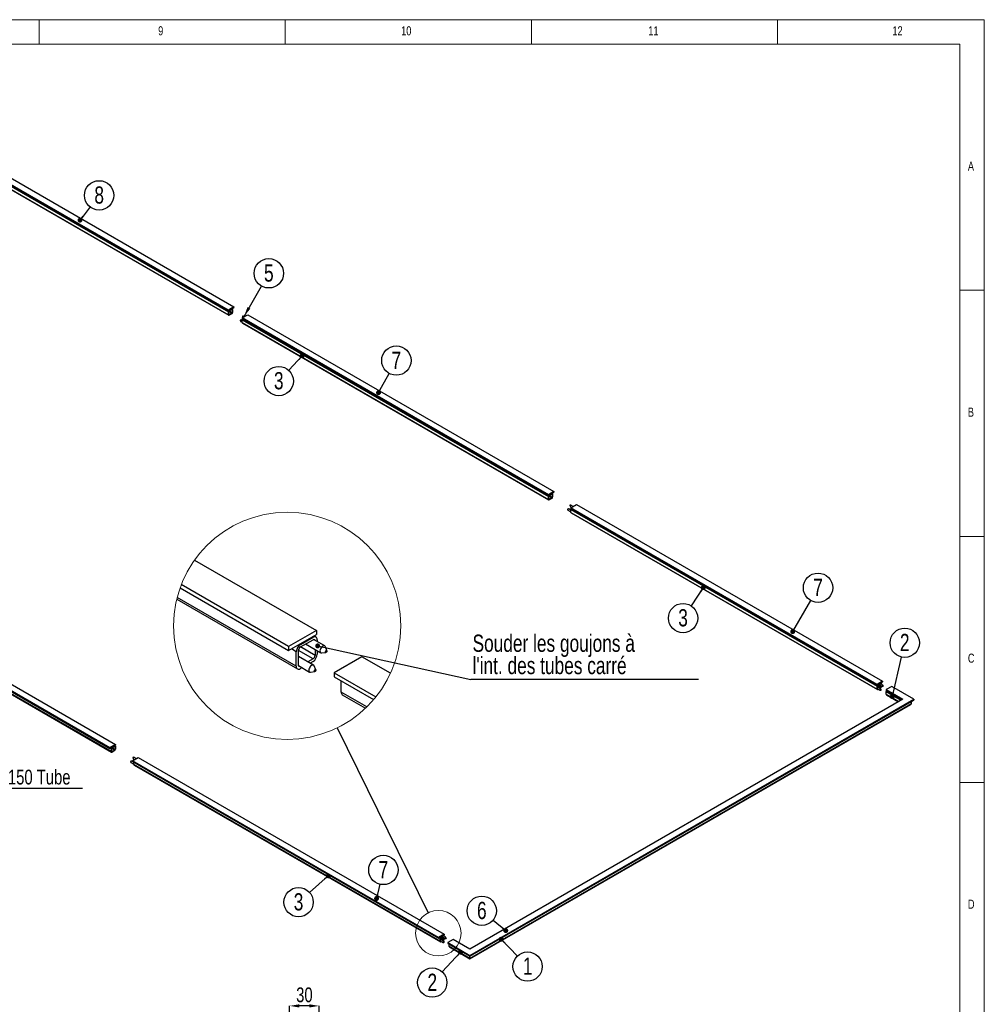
# Model space of a CAD drawing. Header units: millimetres. Extents: x 5 to 589, y 5 to 415.
# Tile 4 of 4: x 393 to 589, y 215 to 415. Entities that reach past the tile are written whole.
import ezdxf

# ---------------------------------------------------------------- set-up
doc = ezdxf.new("R2010")
doc.units = ezdxf.units.MM
doc.header["$PDSIZE"] = -1
doc.layers.add('COTES', color=1, linetype='Continuous')
doc.layers.add('NOTES', color=6, linetype='Continuous')
doc.layers.add('TRAIT-FORT', color=4, linetype='Continuous', lineweight=25)
doc.styles.add('SLDTEXTSTYLE0', font='TXT', dxfattribs={"width": 0.75})
doc.dimstyles.new('SLDDIMSTYLE0', dxfattribs={"dimtxt": 3, "dimasz": 2, "dimexe": 0, "dimexo": 0.0625, "dimgap": 0.75, "dimtad": 1, "dimdec": 0, "dimlfac": 20, "dimrnd": 1e-09, "dimzin": 12, "dimdsep": 46, "dimtxsty": 'SLDTEXTSTYLE0', "dimsah": 1, "dimcen": 0.09, "dimadec": 0, "dimazin": 3, "dimtfac": 1, "dimtdec": 0, "dimtmove": 0, "dimatfit": 0, "dimfxl": 1, "dimfrac": 2, "dimtolj": 1, "dimtzin": 12, "dimarcsym": 0})
doc.dimstyles.new('SLDDIMSTYLE2', dxfattribs={"dimtxt": 0.18, "dimasz": 2, "dimexe": 0, "dimexo": 0.0625, "dimgap": 0, "dimtad": 0, "dimtih": 1, "dimtoh": 1, "dimdec": 0, "dimrnd": 1e-09, "dimzin": 0, "dimdsep": 46, "dimtxsty": 'Standard', "dimblk1": 'NONE', "dimblk2": 'NONE', "dimsah": 1, "dimcen": 0.09, "dimadec": 0, "dimazin": 0, "dimtfac": 2, "dimtdec": 0, "dimtofl": 0, "dimtmove": 0, "dimatfit": 3, "dimldrblk": 'NONE', "dimfxl": 1, "dimfrac": 2, "dimtolj": 1, "dimtzin": 0, "dimarcsym": 0})
doc.dimstyles.new('SLDDIMSTYLE3', dxfattribs={"dimtxt": 0.18, "dimasz": 1, "dimexe": 0, "dimexo": 0.0625, "dimgap": 0, "dimtad": 0, "dimtih": 1, "dimtoh": 1, "dimdec": 0, "dimrnd": 1e-09, "dimzin": 0, "dimdsep": 46, "dimtxsty": 'Standard', "dimblk1": 'DOT', "dimblk2": 'DOT', "dimsah": 1, "dimcen": 0.09, "dimadec": 0, "dimazin": 0, "dimtfac": 1, "dimtdec": 0, "dimtofl": 0, "dimtmove": 0, "dimatfit": 3, "dimldrblk": 'DOT', "dimfxl": 1, "dimfrac": 2, "dimtolj": 1, "dimtzin": 0, "dimarcsym": 0})
doc.dimstyles.new('SLDDIMSTYLE4', dxfattribs={"dimtxt": 0.18, "dimasz": 2, "dimexe": 0, "dimexo": 0.0625, "dimgap": 0, "dimtad": 0, "dimtih": 1, "dimtoh": 1, "dimdec": 0, "dimrnd": 1e-09, "dimzin": 0, "dimdsep": 46, "dimtxsty": 'Standard', "dimsah": 1, "dimcen": 0.09, "dimadec": 0, "dimazin": 0, "dimtfac": 2, "dimtdec": 0, "dimtofl": 0, "dimtmove": 0, "dimatfit": 3, "dimfxl": 1, "dimfrac": 2, "dimtolj": 1, "dimtzin": 0, "dimarcsym": 0})
doc.dimstyles.new('SLDDIMSTYLE6', dxfattribs={"dimtxt": 3, "dimasz": 2, "dimexe": 0, "dimexo": 0.0625, "dimgap": 0.75, "dimtad": 1, "dimdec": 0, "dimlfac": 5, "dimrnd": 1e-09, "dimzin": 12, "dimdsep": 46, "dimtxsty": 'SLDTEXTSTYLE0', "dimsah": 1, "dimcen": 0.09, "dimadec": 0, "dimazin": 3, "dimtfac": 1, "dimtdec": 0, "dimtmove": 0, "dimatfit": 0, "dimfxl": 1, "dimfrac": 2, "dimtolj": 1, "dimtzin": 12, "dimarcsym": 0})

# ---------------------------------------------------------------- blocks, each defined once
blk = doc.blocks.new('SW_NOTE_3')
at = {"layer": 'NOTES', "color": 0}
blk.add_circle((0.69, 2.9), 2.98, dxfattribs=at)
at = {"layer": 'NOTES', "color": 0, "insert": (0.7, 4.72), "char_height": 3.5, "attachment_point": 2, "style": 'SLDTEXTSTYLE0'}
blk.add_mtext('7', dxfattribs=at)
blk = doc.blocks.new('_Dot')
at = {"color": 0, "linetype": 'ByBlock', "lineweight": -2}
blk.add_line((-0.5, 0), (-1, 0), dxfattribs=at)
at = {"color": 0, "linetype": 'ByBlock', "const_width": 0.5}
blk.add_lwpolyline([(-0.25, 0, 1), (0.25, 0, 1)], format="xyb", close=True, dxfattribs=at)
blk = doc.blocks.new('SW_NOTE_4')
at = {"layer": 'NOTES', "color": 0}
blk.add_circle((1.49, 2.58), 2.98, dxfattribs=at)
at = {"layer": 'NOTES', "color": 0, "insert": (1.49, 4.4), "char_height": 3.5, "attachment_point": 2, "style": 'SLDTEXTSTYLE0'}
blk.add_mtext('7', dxfattribs=at)
blk = doc.blocks.new('SW_NOTE_5')
at = {"layer": 'NOTES', "color": 0}
blk.add_circle((0.67, 2.91), 2.98, dxfattribs=at)
at = {"layer": 'NOTES', "color": 0, "insert": (0.67, 4.73), "char_height": 3.5, "attachment_point": 2, "style": 'SLDTEXTSTYLE0'}
blk.add_mtext('2', dxfattribs=at)
blk = doc.blocks.new('SW_NOTE_6')
at = {"layer": 'NOTES', "color": 0}
blk.add_circle((-2.02, -2.19), 2.98, dxfattribs=at)
at = {"layer": 'NOTES', "color": 0, "insert": (-2.02, -0.38), "char_height": 3.5, "attachment_point": 2, "style": 'SLDTEXTSTYLE0'}
blk.add_mtext('2', dxfattribs=at)
blk = doc.blocks.new('SW_NOTE_13')
at = {"layer": 'NOTES', "color": 0}
blk.add_circle((1.82, 2.36), 2.98, dxfattribs=at)
at = {"layer": 'NOTES', "color": 0, "insert": (1.83, 4.18), "char_height": 3.5, "attachment_point": 2, "style": 'SLDTEXTSTYLE0'}
blk.add_mtext('8', dxfattribs=at)
blk = doc.blocks.new('SW_NOTE_15')
at = {"layer": 'NOTES', "color": 0}
blk.add_circle((1.45, 2.61), 2.98, dxfattribs=at)
at = {"layer": 'NOTES', "color": 0, "insert": (1.45, 4.43), "char_height": 3.5, "attachment_point": 2, "style": 'SLDTEXTSTYLE0'}
blk.add_mtext('7', dxfattribs=at)
blk = doc.blocks.new('SW_NOTE_16')
at = {"layer": 'NOTES', "color": 0}
blk.add_circle((-2.03, -2.19), 2.98, dxfattribs=at)
at = {"layer": 'NOTES', "color": 0, "insert": (-2.02, -0.37), "char_height": 3.5, "attachment_point": 2, "style": 'SLDTEXTSTYLE0'}
blk.add_mtext('3', dxfattribs=at)
blk = doc.blocks.new('SW_NOTE_17')
at = {"layer": 'NOTES', "color": 0}
blk.add_circle((-1.65, -2.48), 2.98, dxfattribs=at)
at = {"layer": 'NOTES', "color": 0, "insert": (-1.65, -0.67), "char_height": 3.5, "attachment_point": 2, "style": 'SLDTEXTSTYLE0'}
blk.add_mtext('3', dxfattribs=at)
blk = doc.blocks.new('SW_NOTE_18')
at = {"layer": 'NOTES', "color": 0}
blk.add_circle((-2.23, -1.98), 2.98, dxfattribs=at)
at = {"layer": 'NOTES', "color": 0, "insert": (-2.23, -0.16), "char_height": 3.5, "attachment_point": 2, "style": 'SLDTEXTSTYLE0'}
blk.add_mtext('3', dxfattribs=at)
blk = doc.blocks.new('SW_NOTE_19')
at = {"layer": 'NOTES', "color": 0}
blk.add_circle((2.08, -2.14), 2.98, dxfattribs=at)
at = {"layer": 'NOTES', "color": 0, "insert": (2.09, -0.32), "char_height": 3.5, "attachment_point": 2, "style": 'SLDTEXTSTYLE0'}
blk.add_mtext('1', dxfattribs=at)
blk = doc.blocks.new('SW_NOTE_20')
at = {"layer": 'NOTES', "color": 0}
blk.add_circle((-2.3, 1.9), 2.98, dxfattribs=at)
at = {"layer": 'NOTES', "color": 0, "insert": (-2.3, 3.72), "char_height": 3.5, "attachment_point": 2, "style": 'SLDTEXTSTYLE0'}
blk.add_mtext('6', dxfattribs=at)
blk = doc.blocks.new('SW_NOTE_21')
at = {"layer": 'NOTES', "color": 0}
blk.add_circle((1.49, 2.59), 2.98, dxfattribs=at)
at = {"layer": 'NOTES', "color": 0, "insert": (1.49, 4.4), "char_height": 3.5, "attachment_point": 2, "style": 'SLDTEXTSTYLE0'}
blk.add_mtext('5', dxfattribs=at)
blk = doc.blocks.new('_None')
blk = doc.blocks.new('SW_NOTE_22')
at = {"layer": 'NOTES', "color": 0}
blk.add_line((46.28, 0), (0, 0), dxfattribs=at)
at = {"layer": 'NOTES', "color": 0, "char_height": 3.5, "attachment_point": 1, "style": 'SLDTEXTSTYLE0'}
for s, insert in [('Souder les goujons à', (0.38, 9.14)), ("l'int. des tubes carré", (0.38, 4.61))]:
    blk.add_mtext(s, dxfattribs=dict(at, insert=insert))
blk = doc.blocks.new('_D_11')
at = {"layer": 'COTES', "color": 0, "lineweight": -2, "transparency": 16777216}
for p, q in [((376.69, 264.68), (376.69, 258.82)), ((384.2, 264.68), (384.2, 258.82)), ((374.69, 258.82), (372.69, 258.82)), ((376.69, 258.82), (384.2, 258.82)), ((386.2, 258.82), (405.82, 258.82))]:
    blk.add_line(p, q, dxfattribs=at)
at = {"layer": 'COTES', "color": 0, "transparency": 16777216}
for points in [[(374.69, 259.16), (374.69, 258.49), (376.69, 258.82)], [(386.2, 259.16), (386.2, 258.49), (384.2, 258.82)]]:
    blk.add_solid(points, dxfattribs=at)
at = {"layer": 'Defpoints', "color": 0, "transparency": 16777216}
for p in [(376.69, 264.75), (384.2, 264.75), (384.2, 258.82)]:
    blk.add_point(p, dxfattribs=at)
at = {"layer": 'COTES', "color": 0, "transparency": 16777216, "insert": (397.01, 262.57), "char_height": 3, "attachment_point": 2, "style": 'SLDTEXTSTYLE0'}
blk.add_mtext('\\A1;150 Tube', dxfattribs=at)
blk = doc.blocks.new('_D_18')
at = {"layer": 'COTES', "color": 0, "lineweight": -2, "transparency": 16777216}
for p, q in [((447.88, 195.43), (447.88, 214.57)), ((451.88, 214.57), (449.88, 214.57)), ((453.88, 198.63), (453.88, 214.57))]:
    blk.add_line(p, q, dxfattribs=at)
at = {"layer": 'COTES', "color": 0, "transparency": 16777216}
for points in [[(449.88, 214.9), (449.88, 214.24), (447.88, 214.57)], [(451.88, 214.9), (451.88, 214.24), (453.88, 214.57)]]:
    blk.add_solid(points, dxfattribs=at)
at = {"layer": 'Defpoints', "color": 0, "transparency": 16777216}
for p in [(447.88, 214.57), (453.88, 198.57), (447.88, 195.37)]:
    blk.add_point(p, dxfattribs=at)
at = {"layer": 'COTES', "color": 0, "transparency": 16777216, "insert": (450.88, 218.32), "char_height": 3, "attachment_point": 2, "style": 'SLDTEXTSTYLE0'}
blk.add_mtext('\\A1;30', dxfattribs=at)

msp = doc.modelspace()

# ---------------------------------------------------------------- linework, layer by layer
at = {"lineweight": 18}
for p, q in [((589, 415), (5, 415)), ((397, 415), (397, 410)), ((447, 410), (447, 415)), ((497, 415), (497, 410)), ((547, 410), (547, 415)), ((589, 5), (589, 415)), ((584, 410), (10, 410)), ((584, 10), (584, 410)), ((584, 360), (589, 360)), ((589, 310), (584, 310)), ((584, 260), (589, 260))]:
    msp.add_line(p, q, dxfattribs=at)
for centre, radius in [((447.37851, 291.80698), 23.08143), ((478.08287, 229.33888), 4.61629)]:
    msp.add_circle(centre, radius, dxfattribs=at)
at = {"layer": 'NOTES'}
for p, q in [((407.35882, 376.93921), (405.29078, 374.26257)), ((466.22783, 239.29089), (465.53867, 236.3945)), ((489.21889, 231.99246), (491.78397, 229.87613))]:
    msp.add_line(p, q, dxfattribs=at)
at = {"layer": 'TRAIT-FORT', "lineweight": 25}
for p, q in [((368.21446, 394.43477), (435.44575, 355.62297)), ((435.4316, 355.99042), (368.24246, 394.77789)), ((368.24246, 394.61458), (435.4316, 355.82711)), ((369.37383, 395.43101), (436.56298, 356.64354)), ((368.21446, 393.84686), (435.44575, 355.03507)), ((368.26417, 393.73698), (435.49546, 354.92518)), ((436.56298, 356.64354), (435.4316, 355.99042)), ((435.4316, 355.82711), (436.56298, 356.48023)), ((435.61545, 355.91691), (436.12457, 356.21082)), ((436.11043, 356.21898), (436.12457, 356.21082)), ((436.24456, 356.2227), (436.18071, 356.25956)), ((436.56298, 356.64354), (436.56298, 356.48023)), ((435.4316, 355.99042), (435.4316, 355.82711)), ((435.44575, 355.03507), (435.44575, 355.62297)), ((435.5306, 355.08405), (435.5306, 355.67196)), ((435.5306, 355.67185), (436.12457, 355.32896)), ((435.5306, 355.08403), (435.61545, 355.03505)), ((435.60131, 355.92508), (435.61545, 355.91691)), ((435.61536, 355.81887), (436.20942, 355.47593)), ((435.61545, 355.81893), (436.12457, 356.11284)), ((436.12457, 355.32896), (435.61545, 355.03505)), ((436.12457, 355.23097), (435.61545, 354.93706)), ((436.12455, 356.11283), (436.20942, 356.06384)), ((436.20942, 356.06384), (436.20942, 355.47593)), ((436.29427, 356.11282), (436.29427, 355.52491)), ((438.22523, 354.37769), (439.3566, 355.03082)), ((438.22523, 354.37769), (438.22523, 354.21439)), ((500.4362, 318.46406), (438.22523, 354.37769)), ((438.22523, 354.21439), (500.4362, 318.30076)), ((438.28081, 354.65783), (438.34595, 354.49851)), ((438.492, 354.75149), (438.32145, 354.72824)), ((438.37165, 354.46757), (438.37628, 354.4649)), ((438.69631, 354.64965), (438.53164, 354.74471)), ((439.3566, 355.03082), (501.56757, 319.11719)), ((437.82826, 353.87399), (437.89341, 353.71467)), ((438.03945, 353.96765), (437.8689, 353.9444)), ((437.9191, 353.68374), (438.22523, 353.50702)), ((438.22523, 353.87651), (438.07909, 353.96087)), ((438.22523, 354.01842), (500.45034, 318.09662)), ((438.22523, 353.43051), (438.22523, 354.01842)), ((438.22523, 353.43051), (500.45034, 317.50871)), ((438.27494, 353.32062), (500.50005, 317.39883)), ((501.56757, 319.11719), (500.4362, 318.46406)), ((500.4362, 318.30076), (501.56757, 318.95388)), ((500.4362, 318.46406), (500.4362, 318.30076)), ((500.6059, 318.39873), (500.62005, 318.39056)), ((500.61995, 318.29252), (501.21401, 317.94957)), ((500.62005, 318.39056), (501.12916, 318.68447)), ((500.62005, 318.29258), (501.12916, 318.58648)), ((501.11502, 318.69263), (501.12916, 318.68447)), ((501.12915, 318.58648), (501.21401, 318.53748)), ((501.24915, 318.69635), (501.18531, 318.73321)), ((501.21401, 318.53748), (501.21401, 317.94957)), ((501.29887, 318.58647), (501.29887, 317.99856)), ((501.56757, 319.11719), (501.56757, 318.95388)), ((500.45034, 317.50871), (500.45034, 318.09662)), ((500.53519, 317.5577), (500.53519, 318.14561)), ((500.53519, 318.1455), (501.12916, 317.8026)), ((500.53519, 317.55768), (500.62005, 317.5087)), ((501.12916, 317.8026), (500.62005, 317.5087)), ((501.12916, 317.70462), (500.62005, 317.41071)), ((504.78617, 316.2651), (504.85132, 316.10578)), ((504.99736, 316.35876), (504.82681, 316.33551)), ((505.01315, 315.82185), (506.14452, 316.47497)), ((505.48423, 316.0938), (505.037, 316.35198)), ((506.14452, 316.47497), (568.34164, 280.56934)), ((504.33362, 315.48126), (504.39877, 315.32194)), ((504.54481, 315.57493), (504.37427, 315.55167)), ((504.42446, 315.29101), (505.01343, 314.95101)), ((505.01343, 315.3205), (504.58445, 315.56815)), ((504.87701, 316.07485), (505.16421, 315.90905)), ((505.01315, 315.82185), (505.01315, 315.65854)), ((567.21026, 279.91622), (505.01315, 315.82185)), ((505.01315, 315.65854), (567.21026, 279.75291)), ((505.01343, 315.4624), (567.23855, 279.54061)), ((505.01343, 314.8745), (505.01343, 315.4624)), ((505.01343, 314.8745), (567.23855, 278.9527)), ((505.06315, 314.76461), (567.28826, 278.84282)), ((428.56194, 305.17227), (453.33651, 290.87023)), ((411.36903, 267.04668), (349.15806, 302.96031)), ((349.15806, 302.797), (411.36903, 266.88337)), ((411.66601, 266.25461), (349.4409, 302.17641)), ((350.28943, 303.61344), (412.5004, 267.69981)), ((349.49061, 302.06652), (411.71573, 266.14473)), ((447.67967, 287.60461), (425.87493, 300.19219)), ((425.62474, 299.52008), (447.67967, 286.78806)), ((424.94176, 297.22188), (449.48386, 283.05403)), ((449.23529, 283.60344), (425.03039, 297.57662)), ((453.33651, 290.87023), (447.67967, 287.60461)), ((453.33651, 290.87023), (453.33651, 290.05367)), ((447.67967, 286.78806), (453.33651, 290.05367)), ((450.08382, 288.01269), (452.62939, 289.48219)), ((450.08382, 287.52274), (452.62939, 288.99226)), ((452.62939, 289.48219), (452.48798, 289.56384)), ((455.00995, 287.72525), (452.73584, 289.03804)), ((453.22936, 289.54164), (452.83942, 289.76674)), ((453.47793, 288.99221), (453.47793, 288.60966)), ((447.67967, 287.60461), (447.67967, 286.78806)), ((449.23529, 286.54296), (448.24521, 287.11454)), ((449.23529, 283.60344), (449.23529, 286.54296)), ((452.62939, 285.07287), (449.65952, 286.78734)), ((449.65956, 283.84835), (449.65956, 286.78791)), ((450.08382, 288.01269), (449.94241, 288.09432)), ((453.05366, 285.80774), (450.08332, 287.52247)), ((451.12212, 288.12213), (454.21, 286.33956)), ((453.05366, 287.0071), (453.05366, 285.80774)), ((453.47793, 286.76219), (453.47793, 286.05265)), ((454.40819, 286.30565), (455.26094, 286.42193)), ((455.46419, 286.77399), (455.13841, 287.57055)), ((452.7472, 283.80603), (449.65952, 285.58854)), ((452.62939, 285.07287), (451.59106, 284.47349)), ((452.62939, 284.58295), (452.0154, 284.22851)), ((462.56553, 285.54244), (456.90868, 282.27682)), ((468.36426, 282.19489), (462.56553, 285.54244)), ((449.67315, 283.7332), (451.94729, 282.42038)), ((450.41527, 283.30476), (450.08382, 283.11343)), ((452.14545, 282.38646), (452.99819, 282.50272)), ((453.20144, 282.85477), (452.87566, 283.65139)), ((456.90868, 282.27682), (465.39534, 277.37755)), ((456.90868, 282.27682), (456.90868, 281.46026)), ((456.90868, 281.46026), (464.93843, 276.82478)), ((458.32289, 278.35728), (458.32289, 280.64386)), ((568.34164, 280.56934), (567.21026, 279.91622)), ((567.21026, 279.75291), (568.34164, 280.40603)), ((568.03736, 280.14034), (567.95937, 280.18536)), ((568.34164, 280.56934), (568.34164, 280.40603)), ((463.55265, 275.33821), (458.32289, 278.35728)), ((567.21026, 279.91622), (567.21026, 279.75291)), ((567.23855, 278.9527), (567.23855, 279.54061)), ((567.3234, 279.00169), (567.3234, 279.58959)), ((567.3234, 279.58949), (567.91737, 279.24659)), ((567.94093, 278.99323), (567.3234, 279.34972)), ((567.32612, 278.97866), (567.78095, 278.71609)), ((567.37997, 279.85088), (567.40825, 279.83455)), ((567.40815, 279.73651), (568.00222, 279.39356)), ((567.40825, 279.83455), (567.91737, 280.12846)), ((567.40825, 279.73656), (567.91737, 280.03047)), ((567.47455, 278.89297), (567.40825, 278.8547)), ((567.61592, 279.85645), (568.23349, 279.49993)), ((567.91737, 279.24659), (567.70971, 279.12671)), ((567.91737, 279.14861), (567.79457, 279.07772)), ((567.82058, 278.70931), (567.99113, 278.73256)), ((567.88909, 280.14478), (567.91737, 280.12846)), ((568.39348, 279.77706), (567.93866, 280.03963)), ((568.03178, 278.80297), (567.96663, 278.96229)), ((568.00222, 279.63344), (568.00222, 279.39356)), ((568.08707, 280.03046), (568.08707, 279.95395)), ((568.08707, 279.58445), (568.08707, 279.44255)), ((568.27313, 279.49315), (568.44368, 279.5164)), ((568.48433, 279.58681), (568.41917, 279.74613)), ((570.18715, 279.50395), (569.05578, 278.85082)), ((569.05578, 278.85082), (572.45018, 276.89127)), ((569.05578, 278.85082), (569.05578, 278.68751)), ((569.05578, 278.68751), (572.30874, 276.80962)), ((569.05607, 277.90347), (569.05607, 278.49138)), ((569.05607, 278.49138), (572.139, 276.71164)), ((574.71292, 276.89128), (570.18715, 279.50395)), ((458.57146, 277.80787), (463.28976, 275.08406)), ((484.51438, 224.82077), (574.71292, 276.89128)), ((572.45018, 276.89127), (484.51438, 226.12702)), ((484.51438, 224.65746), (574.71292, 276.72797)), ((569.05607, 277.90347), (571.6298, 276.41768)), ((569.10578, 277.79359), (571.55949, 276.37709)), ((574.14724, 276.4014), (574.14724, 275.94409)), ((574.71292, 276.89128), (574.71292, 276.72797)), ((574.14724, 275.94409), (484.51438, 224.20014)), ((484.51438, 224.11896), (574.04781, 275.8055)), ((412.5004, 267.69981), (411.36903, 267.04668)), ((411.36903, 266.88337), (412.5004, 267.5365)), ((411.36903, 267.04668), (411.36903, 266.88337)), ((411.66601, 266.84252), (411.48214, 266.94867)), ((411.66601, 266.25461), (411.66601, 266.84252)), ((412.34483, 266.5485), (411.75086, 266.89139)), ((411.75087, 266.3036), (411.75087, 266.89151)), ((411.83572, 266.2546), (411.75087, 266.30358)), ((411.83572, 267.13646), (411.82158, 267.14463)), ((412.42969, 266.69547), (411.83562, 267.03842)), ((411.83572, 267.13646), (412.34483, 267.43037)), ((411.83572, 267.03848), (412.34483, 267.33238)), ((412.34483, 266.5485), (411.83572, 266.2546)), ((412.34483, 266.45052), (411.83572, 266.15661)), ((412.34483, 267.43037), (412.33069, 267.43853)), ((412.42969, 267.28338), (412.34482, 267.33237)), ((412.46483, 267.44225), (412.40098, 267.47911)), ((412.42969, 267.28338), (412.42969, 266.69547)), ((412.5004, 267.69981), (412.5004, 267.5365)), ((412.51454, 267.33237), (412.51454, 266.74446)), ((415.54929, 264.22716), (415.61444, 264.06784)), ((415.76049, 264.32083), (415.58994, 264.29757)), ((416.2291, 264.0664), (415.80012, 264.31404)), ((415.94598, 264.40446), (417.07735, 265.05759)), ((478.1431, 228.49883), (415.94598, 264.40446)), ((415.94598, 264.40446), (415.94598, 264.24116)), ((415.94598, 264.24116), (478.1431, 228.33553)), ((416.00184, 265.011), (416.06699, 264.85168)), ((416.21303, 265.10466), (416.04248, 265.0814)), ((416.09268, 264.82074), (416.37988, 264.65495)), ((416.69991, 264.8397), (416.25267, 265.09788)), ((417.07735, 265.05759), (479.27447, 229.15196)), ((415.64014, 264.03691), (416.22911, 263.69691)), ((416.22911, 263.6204), (416.22911, 264.07771)), ((478.45422, 227.6986), (416.22911, 263.6204)), ((416.27882, 263.51051), (478.50393, 227.58872)), ((479.27447, 229.15196), (478.1431, 228.49883)), ((478.1431, 228.33553), (479.27447, 228.98865)), ((478.1431, 228.49883), (478.1431, 228.33553)), ((478.45422, 228.28651), (478.2562, 228.40082)), ((478.45422, 227.6986), (478.45422, 228.28651)), ((478.53907, 227.74759), (478.53907, 228.3355)), ((479.13304, 227.99249), (478.53907, 228.33538)), ((478.62393, 228.58045), (478.59565, 228.59678)), ((479.21789, 228.13946), (478.62383, 228.48241)), ((478.62393, 228.58045), (479.13304, 228.87435)), ((478.62393, 228.48246), (479.13304, 228.77637)), ((478.83159, 228.60234), (479.44916, 228.24582)), ((479.13304, 228.87435), (479.10476, 228.89068)), ((479.60915, 228.52296), (479.15433, 228.78552)), ((479.25304, 228.88624), (479.17505, 228.93126)), ((479.21789, 228.37934), (479.21789, 228.13946)), ((479.27447, 229.15196), (479.27447, 228.98865)), ((479.30275, 228.77635), (479.30275, 228.69985)), ((479.30275, 228.33035), (479.30275, 228.18845)), ((479.4888, 228.23904), (479.65935, 228.2623)), ((479.7, 228.33271), (479.63485, 228.49203)), ((479.1566, 227.73912), (478.53907, 228.09562)), ((478.54179, 227.72456), (478.99662, 227.46199)), ((478.69022, 227.63887), (478.62393, 227.6006)), ((479.13304, 227.99249), (478.92538, 227.87261)), ((479.13304, 227.89451), (479.01024, 227.82362)), ((479.03625, 227.45521), (479.2068, 227.47846)), ((479.24745, 227.54887), (479.1823, 227.70819)), ((481.12027, 228.0864), (479.9889, 227.43327)), ((479.9889, 227.43327), (484.51438, 224.82077)), ((479.9889, 227.43327), (479.9889, 227.26997)), ((479.9889, 227.26997), (484.51438, 224.65746)), ((480.27174, 226.64937), (480.27174, 227.10668)), ((484.51438, 224.20014), (480.27174, 226.64937)), ((480.32145, 226.53948), (484.51438, 224.11896)), ((484.51438, 226.12702), (481.12027, 228.0864)), ((484.51438, 224.82077), (484.51438, 224.65746)), ((484.51438, 224.20014), (484.51438, 224.65746))]:
    msp.add_line(p, q, dxfattribs=at)
at = {"layer": 'TRAIT-FORT', "lineweight": 25, "flags": 128}
for points in [[(438.53164, 354.74471), (438.50821, 354.75194), (438.47682, 354.74805), (438.44319, 354.73154), (438.41031, 354.7039), (438.3811, 354.66756), (438.35816, 354.62577), (438.34353, 354.58224), (438.3385, 354.54083)], [(438.07909, 353.96087), (438.05566, 353.9681), (438.02427, 353.96421), (437.99064, 353.94771), (437.95776, 353.92006), (437.92855, 353.88373), (437.90562, 353.84194), (437.89098, 353.7984), (437.88596, 353.75699)], [(505.037, 316.35198), (505.01357, 316.35921), (504.98218, 316.35532), (504.94855, 316.33881), (504.91567, 316.31117), (504.88646, 316.27484), (504.86353, 316.23305), (504.84889, 316.18951), (504.84387, 316.1481)], [(504.58445, 315.56815), (504.56102, 315.57538), (504.52963, 315.57148), (504.496, 315.55498), (504.46312, 315.52733), (504.43392, 315.491), (504.41098, 315.44921), (504.39634, 315.40567), (504.39132, 315.36426)], [(452.62939, 288.99226), (452.71217, 289.03065), (452.79174, 289.04871), (452.86511, 289.04579), (452.92941, 289.02198), (452.98215, 288.97817), (453.02136, 288.91612), (453.04007, 288.86242)], [(455.13841, 287.57055), (455.11963, 287.61003), (455.02465, 287.7161), (454.89281, 287.7614), (454.73586, 287.74191), (454.56771, 287.65939), (454.4033, 287.52116), (454.25727, 287.33952), (454.1426, 287.13054), (454.06943, 286.91287), (454.04431, 286.70583)], [(454.04431, 286.70583), (454.06943, 286.52782), (454.1426, 286.3946), (454.25727, 286.31807), (454.4033, 286.30502), (454.40819, 286.30565)], [(455.17166, 286.47063), (455.15965, 286.5333), (455.17166, 286.60981), (455.20578, 286.68849), (455.25686, 286.75736), (455.31711, 286.806), (455.37737, 286.82692), (455.42841, 286.81699), (455.46257, 286.77774), (455.47454, 286.71507), (455.46257, 286.63857), (455.42841, 286.55989), (455.37737, 286.49099), (455.31711, 286.44238), (455.25686, 286.42146), (455.20578, 286.43138), (455.17166, 286.47063)], [(449.97738, 283.55757), (449.92144, 283.5469), (449.84811, 283.54985), (449.7838, 283.57367), (449.73104, 283.61745), (449.69182, 283.67949), (449.66768, 283.75749), (449.65956, 283.84835)], [(452.87566, 283.65139), (452.85692, 283.69088), (452.7619, 283.79692), (452.63007, 283.84219), (452.47311, 283.82272), (452.30496, 283.74023), (452.14056, 283.60198), (451.99453, 283.4203), (451.87985, 283.21139), (451.80668, 282.99371), (451.78157, 282.78668)], [(451.78157, 282.78668), (451.80668, 282.60861), (451.87985, 282.47542), (451.99453, 282.39889), (452.14056, 282.38581), (452.14545, 282.38646)], [(452.90891, 282.55148), (452.89694, 282.61412), (452.90891, 282.69059), (452.94303, 282.76927), (452.99411, 282.83817), (453.05437, 282.88681), (453.11462, 282.90776), (453.1657, 282.89784), (453.19982, 282.85856), (453.2118, 282.79589), (453.19982, 282.71941), (453.1657, 282.64073), (453.11462, 282.57183), (453.05437, 282.52322), (452.99411, 282.50224), (452.94303, 282.51217), (452.90891, 282.55148)], [(567.38697, 278.94353), (567.37578, 278.9414), (567.36111, 278.94198), (567.34825, 278.94675), (567.3377, 278.9555), (567.32986, 278.96792), (567.32503, 278.98351), (567.3234, 279.00169)], [(567.96663, 278.96229), (567.96287, 278.97019), (567.94387, 278.9914), (567.91751, 279.00046), (567.88611, 278.99656), (567.85248, 278.98006), (567.81961, 278.95241), (567.7904, 278.91608), (567.76746, 278.87429), (567.75283, 278.83076), (567.7478, 278.78935)], [(567.7478, 278.78935), (567.75283, 278.75374), (567.76746, 278.7271), (567.7904, 278.71179), (567.81961, 278.70918), (567.82058, 278.70931)], [(567.91737, 280.03047), (567.93392, 280.03815), (567.94984, 280.04176), (567.96451, 280.04117), (567.97737, 280.03641), (567.98792, 280.02765), (567.99576, 280.01524), (567.9995, 280.0045)], [(567.97088, 278.75484), (567.97327, 278.77014), (567.9801, 278.78587), (567.99031, 278.79965), (568.00236, 278.80938), (568.01441, 278.81356), (568.02463, 278.81158), (568.03145, 278.80372), (568.03385, 278.79119), (568.03145, 278.77589), (568.02463, 278.76016), (568.01441, 278.74638), (568.00236, 278.73665), (567.99031, 278.73247), (567.9801, 278.73445), (567.97327, 278.74231), (567.97088, 278.75484)], [(568.41917, 279.74613), (568.41542, 279.75402), (568.39642, 279.77523), (568.37006, 279.78429), (568.33866, 279.7804), (568.30503, 279.7639), (568.27215, 279.73625), (568.24295, 279.69992), (568.22001, 279.65813), (568.20538, 279.61459), (568.20035, 279.57318)], [(568.20035, 279.57318), (568.20538, 279.53757), (568.22001, 279.51093), (568.24295, 279.49563), (568.27215, 279.49302), (568.27313, 279.49315)], [(568.42342, 279.53867), (568.42582, 279.55397), (568.43265, 279.56971), (568.44286, 279.58349), (568.45491, 279.59321), (568.46696, 279.5974), (568.47718, 279.59542), (568.484, 279.58756), (568.4864, 279.57503), (568.484, 279.55973), (568.47718, 279.54399), (568.46696, 279.53022), (568.45491, 279.52049), (568.44286, 279.5163), (568.43265, 279.51829), (568.42582, 279.52614), (568.42342, 279.53867)], [(415.80012, 264.31404), (415.77669, 264.32127), (415.7453, 264.31738), (415.71167, 264.30088), (415.67879, 264.27323), (415.64959, 264.2369), (415.62665, 264.19511), (415.61202, 264.15157), (415.60699, 264.11016)], [(416.25267, 265.09788), (416.22924, 265.10511), (416.19785, 265.10122), (416.16422, 265.08471), (416.13134, 265.05707), (416.10213, 265.02073), (416.0792, 264.97895), (416.06457, 264.93541), (416.05954, 264.894)], [(479.13304, 228.77637), (479.1496, 228.78404), (479.16551, 228.78766), (479.18019, 228.78707), (479.19305, 228.78231), (479.20359, 228.77355), (479.21143, 228.76114), (479.21518, 228.7504)], [(479.63485, 228.49203), (479.63109, 228.49992), (479.61209, 228.52113), (479.58573, 228.53019), (479.55433, 228.5263), (479.5207, 228.50979), (479.48782, 228.48215), (479.45862, 228.44581), (479.43568, 228.40403), (479.42105, 228.36049), (479.41603, 228.31908)], [(479.41603, 228.31908), (479.42105, 228.28347), (479.43568, 228.25683), (479.45862, 228.24153), (479.48782, 228.23892), (479.4888, 228.23904)], [(479.63909, 228.28457), (479.64149, 228.29987), (479.64832, 228.31561), (479.65854, 228.32939), (479.67059, 228.33911), (479.68264, 228.3433), (479.69285, 228.34131), (479.69968, 228.33346), (479.70207, 228.32093), (479.69968, 228.30563), (479.69285, 228.28989), (479.68264, 228.27612), (479.67059, 228.26639), (479.65854, 228.2622), (479.64832, 228.26419), (479.64149, 228.27204), (479.63909, 228.28457)], [(478.60264, 227.68943), (478.59145, 227.6873), (478.57678, 227.68788), (478.56392, 227.69265), (478.55337, 227.7014), (478.54553, 227.71381), (478.5407, 227.72941), (478.53907, 227.74759)], [(479.1823, 227.70819), (479.17855, 227.71609), (479.15954, 227.73729), (479.13318, 227.74635), (479.10179, 227.74246), (479.06816, 227.72596), (479.03527, 227.69831), (479.00607, 227.66198), (478.98313, 227.62019), (478.9685, 227.57665), (478.96348, 227.53525)], [(478.96348, 227.53525), (478.9685, 227.49964), (478.98313, 227.473), (479.00607, 227.45769), (479.03527, 227.45508), (479.03625, 227.45521)], [(479.18655, 227.50074), (479.18895, 227.51603), (479.19577, 227.53177), (479.20599, 227.54555), (479.21804, 227.55527), (479.23009, 227.55946), (479.2403, 227.55748), (479.24713, 227.54962), (479.24952, 227.53709), (479.24713, 227.52179), (479.2403, 227.50606), (479.23009, 227.49228), (479.21804, 227.48255), (479.20599, 227.47837), (479.19577, 227.48035), (479.18895, 227.48821), (479.18655, 227.50074)], [(484.51438, 224.11896), (484.51438, 224.11896), (484.51438, 224.12429), (484.51438, 224.14006), (484.51438, 224.16568), (484.51438, 224.20014)], [(484.51438, 224.11896), (484.51438, 224.11896), (484.51438, 224.12429), (484.51438, 224.14006), (484.51438, 224.16568), (484.51438, 224.20014)]]:
    msp.add_lwpolyline(points, dxfattribs=at)
at = {"layer": 'TRAIT-FORT', "lineweight": 25}
for centre, radius, start, end in [((436.19082, 356.1296), 0.10481, 350.7858698, 129.2035787), ((435.5492, 355.01828), 0.10481, 170.7858698, 309.2035787), ((435.8142, 355.60621), 0.36883, 122.6053487, 177.3945844), ((435.58233, 355.07566), 0.05241, 170.7864647, 309.2034613), ((435.71483, 355.66358), 0.18442, 122.6054808, 177.3942931), ((436.15769, 356.07223), 0.05241, 350.7864647, 129.2034613), ((435.92582, 355.54168), 0.36883, 302.6053487, 357.3945844), ((436.02519, 355.48431), 0.18442, 302.6054808, 357.3942931), ((438.33723, 354.67219), 0.05822, 105.720322, 194.2848229), ((438.41644, 354.53196), 0.07844, 173.5107776, 235.1767964), ((437.88468, 353.88835), 0.05822, 105.7207443, 194.2843898), ((437.96389, 353.74813), 0.07843, 173.5095048, 235.1794586), ((438.34117, 353.41678), 0.11675, 173.2462455, 235.4417917), ((438.57498, 354.0055), 0.34999, 149.0135439, 177.8849945), ((500.81879, 318.07986), 0.36883, 122.6053487, 177.3945844), ((500.71942, 318.13722), 0.18442, 122.6054808, 177.3942931), ((501.19541, 318.60325), 0.10481, 350.7858698, 129.2035787), ((501.16229, 318.54587), 0.05241, 350.7864647, 129.2034613), ((500.5538, 317.49193), 0.10481, 170.7858698, 309.2035787), ((500.58692, 317.54931), 0.05241, 170.7864647, 309.2034613), ((500.93042, 318.01532), 0.36883, 302.6053487, 357.3945844), ((501.02979, 317.95796), 0.18442, 302.6054808, 357.3942931), ((504.84259, 316.27946), 0.05822, 105.720322, 194.2848229), ((504.39004, 315.49563), 0.05822, 105.7207443, 194.2843898), ((504.46925, 315.3554), 0.07843, 173.5095048, 235.1794586), ((504.9218, 316.13924), 0.07844, 173.5107776, 235.1767964), ((505.12937, 314.86076), 0.11675, 173.2462455, 235.4417916), ((505.36319, 315.44949), 0.34999, 149.0135438, 177.8849947), ((452.96064, 289.07611), 0.52405, 350.7870214, 129.2050977), ((451.07749, 286.4592), 1.8441, 122.6043192, 177.3966278), ((450.58047, 286.7461), 0.92187, 122.5981828, 177.4006429), ((451.63564, 286.1365), 1.84419, 302.6056779, 357.394154), ((452.13252, 285.84964), 0.92209, 302.6056449, 357.395411), ((449.75257, 283.5195), 0.52405, 170.7835598, 309.205432), ((567.98362, 280.04724), 0.10481, 350.7858698, 129.2035787), ((458.98857, 278.32752), 0.66634, 177.4402142, 231.2463885), ((567.342, 278.93592), 0.10481, 170.7858698, 309.2035787), ((567.607, 279.52384), 0.36883, 122.6053487, 177.3945844), ((567.50763, 279.58121), 0.18442, 122.6054808, 177.3942931), ((567.71862, 279.45931), 0.36883, 302.6053487, 357.3945844), ((567.818, 279.40195), 0.18442, 302.6054808, 357.3942931), ((569.40582, 278.47846), 0.34999, 149.0135437, 177.8849948), ((569.17201, 277.88974), 0.11675, 173.2462455, 235.4417916), ((411.76947, 266.23783), 0.10481, 170.7841201, 309.2058213), ((412.03445, 266.82576), 0.36882, 122.60414, 177.3956287), ((411.80259, 266.2952), 0.0524, 170.7783916, 309.2115344), ((411.93507, 266.88314), 0.18439, 122.6010984, 177.3986755), ((412.41108, 267.34915), 0.10481, 350.7868112, 129.2031302), ((412.37796, 267.29177), 0.05241, 350.7864514, 129.2034745), ((412.14608, 266.76123), 0.36884, 302.6057245, 357.3940443), ((412.24546, 266.70386), 0.18442, 302.6054712, 357.3943027), ((415.60572, 264.24152), 0.05822, 105.7252071, 194.2826713), ((416.05825, 265.02537), 0.05821, 105.713472, 194.2944171), ((416.13749, 264.88514), 0.07845, 173.5119913, 235.16592), ((415.6849, 264.10129), 0.07841, 173.501692, 235.1872714), ((416.37703, 263.62113), 0.14793, 180.2853513, 228.3999251), ((478.82266, 228.26975), 0.36882, 122.60414, 177.3956287), ((478.72328, 228.32713), 0.18439, 122.6010984, 177.3986755), ((479.19929, 228.79314), 0.10481, 350.7868112, 129.2031302), ((478.93429, 228.20522), 0.36884, 302.6057245, 357.3940443), ((479.03367, 228.14784), 0.18442, 302.6054712, 357.3943027), ((478.55768, 227.68182), 0.10481, 170.7841201, 309.2058213), ((480.41967, 226.65011), 0.14793, 180.2853512, 228.3999252)]:
    msp.add_arc(centre, radius, start, end, dxfattribs=at)
msp.add_ellipse((573.80783, 275.94409), major_axis=(0.33941, 0), ratio=0.577381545, start_param=5.49770588, end_param=6.283185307, dxfattribs=at)
msp.add_ellipse((573.80783, 275.94409), major_axis=(0.33941, 0), ratio=0.577381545, start_param=5.49770588, end_param=6.283185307, dxfattribs=at)

# ---------------------------------------------------------------- block references
for p, rotation in [((405.29078, 374.26257, -112.26215), 232.3093612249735), ((465.53867, 236.3945, 82.74444), 256.6160053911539), ((491.78397, 229.87613, 91.9643), 320.4755874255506)]:
    msp.add_blockref('_Dot', p, dxfattribs=dict(rotation=rotation))
at = {"layer": 'NOTES'}
for name, p in [('SW_NOTE_13', (407.35882, 376.93921)), ('SW_NOTE_21', (442.16005, 360.86529)), ('SW_NOTE_15', (468.11007, 343.1079)), ('SW_NOTE_16', (447.69015, 343.74898)), ('SW_NOTE_4', (553.73053, 296.96698)), ('SW_NOTE_17', (529.44875, 295.87212)), ('SW_NOTE_22', (484.65723, 280.88572)), ('SW_NOTE_5', (572.16274, 285.44905)), ('SW_NOTE_3', (466.22783, 239.29089)), ('SW_NOTE_18', (451.91817, 237.62933)), ('SW_NOTE_20', (489.21889, 231.99246)), ('SW_NOTE_19', (494.14418, 224.70535)), ('SW_NOTE_6', (478.87556, 221.49367))]:
    msp.add_blockref(name, p, dxfattribs=at)

# ---------------------------------------------------------------- texts
at = {"layer": 'NOTES', "attachment_point": 1, "style": 'SLDTEXTSTYLE0'}
for s, insert, char_height in [('9', (421.16667, 413.66802), 1.85208), ('10', (470.54167, 413.66802), 1.852083), ('11', (520.75001, 413.66802), 1.852083), ('12', (570.33334, 413.66802), 1.852083), ('A', (585.66668, 386.16802), 1.85208), ('B', (585.66668, 336.16802), 1.85208), ('C', (585.66668, 286.16802), 1.85208), ('D', (585.66668, 236.16802), 1.85208)]:
    msp.add_mtext(s, dxfattribs=dict(at, insert=insert, char_height=char_height))

# ---------------------------------------------------------------- dimensions: what is measured, and where the dimension line sits
at = {"layer": 'COTES'}
dim = msp.add_linear_dim(base=(384.1951, 258.82393), p1=(376.6946, 264.74657), p2=(384.1951, 264.74657), text='<> Tube', dimstyle='SLDDIMSTYLE0', dxfattribs=at)
dim.commit()
dim.dimension.update_dxf_attribs({"geometry": '_D_11', "text_midpoint": (397.0076, 258.82393), "dimtype": 160})
dim = msp.add_linear_dim(base=(447.88259, 214.57124), p1=(453.88259, 198.57124), p2=(447.88259, 195.37124), dimstyle='SLDDIMSTYLE6', dxfattribs=at)
dim.commit()
dim.dimension.update_dxf_attribs({"geometry": '_D_18', "text_midpoint": (450.88259, 214.57124), "dimtype": 160})

# ---------------------------------------------------------------- leaders
at = {"lineweight": 18, "has_arrowhead": 0}
msp.add_leader([(457.56037, 271.09053), (476.0465, 233.48174)], dimstyle='SLDDIMSTYLE2', dxfattribs=at)
at = {"layer": 'NOTES'}
for points, dimstyle in [([(438.61114, 354.69881), (442.16005, 360.86529)], 'SLDDIMSTYLE4'), ([(450.43022, 346.69916), (447.69015, 343.74898)], 'SLDDIMSTYLE3'), ([(465.93869, 339.20362), (468.11007, 343.1079)], 'SLDDIMSTYLE3'), ([(531.90838, 299.57596), (529.44875, 295.87212)], 'SLDDIMSTYLE3'), ([(550.07898, 290.63264), (553.73053, 296.96698)], 'SLDDIMSTYLE3'), ([(453.56697, 287.73223), (484.65723, 280.88572)], 'SLDDIMSTYLE3'), ([(570.32129, 277.42887), (572.16274, 285.44905)], 'SLDDIMSTYLE3'), ([(455.72776, 241.00393), (451.91817, 237.62933)], 'SLDDIMSTYLE3'), ([(490.82285, 228.11163), (494.14418, 224.70535)], 'SLDDIMSTYLE3'), ([(482.56549, 225.50148), (478.87556, 221.49367)], 'SLDDIMSTYLE3')]:
    msp.add_leader(points, dimstyle=dimstyle, dxfattribs=at)

doc.saveas('drawing.dxf')
